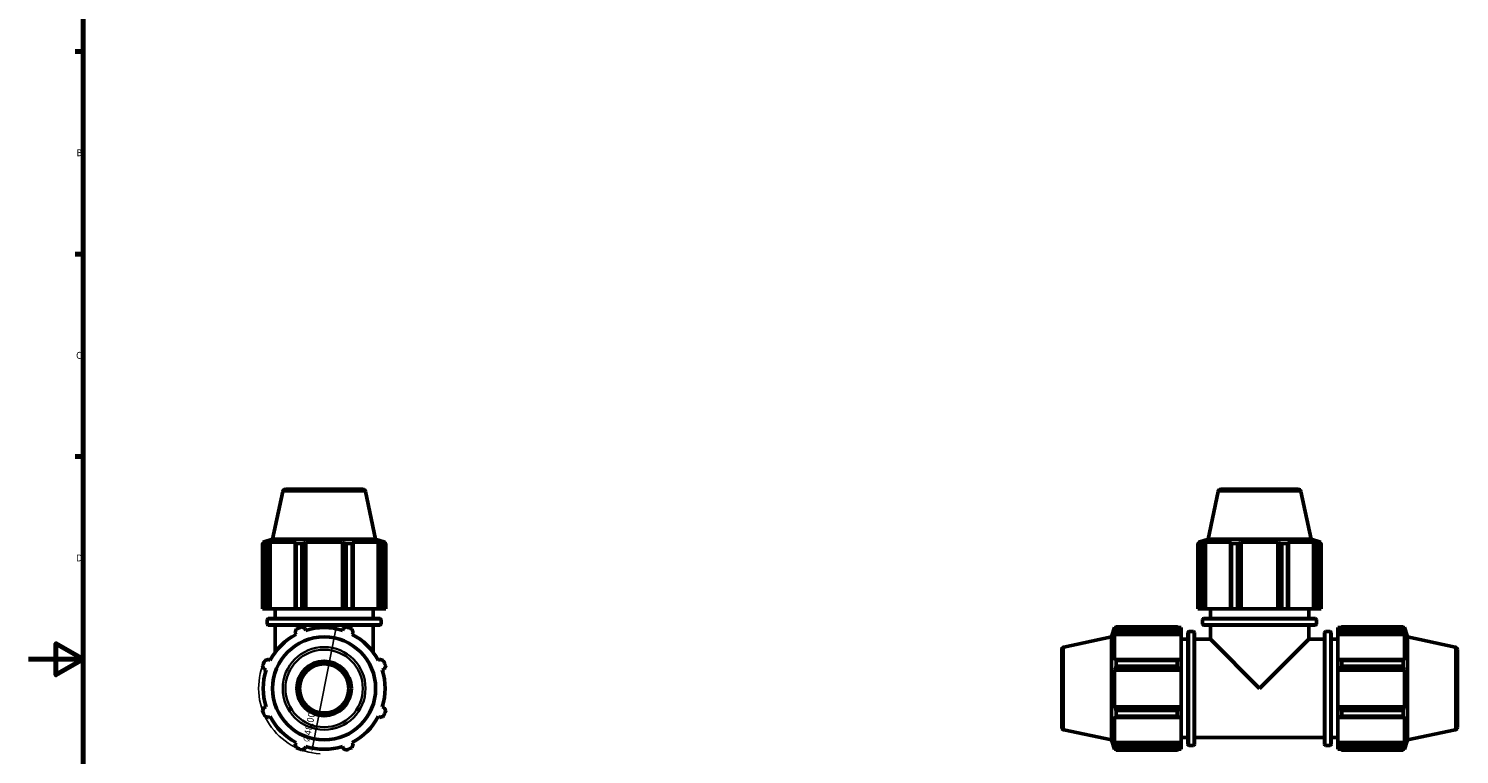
# Model space of a CAD drawing. Header units: millimetres. Extents: x 0 to 953, y 0 to 1056.
# Tile 2 of 7: x 0 to 524, y 262 to 528. Entities that reach past the tile are written whole.
import ezdxf

# ---------------------------------------------------------------- set-up
doc = ezdxf.new("R2010")
doc.units = ezdxf.units.MM
for name, color, linetype, lineweight in [('Border (ISO)', 7, 'Continuous', 70), ('Dimension (ISO)', 7, 'Continuous', 25), ('Visible (ISO)', 7, 'Continuous', 50), ('Visible Narrow (ISO)', 7, 'Continuous', 35)]:
    doc.layers.add(name, color=color, linetype=linetype, lineweight=lineweight)
doc.styles.add('Note Text (ISO)', font='tahoma.ttf')
doc.dimstyles.new('Default (ISO)', dxfattribs={"dimtxt": 2.5, "dimasz": 2.5, "dimexe": 3.175, "dimexo": 0, "dimgap": 0.762, "dimtad": 1, "dimrnd": 1e-08, "dimzin": 0, "dimtxsty": 'Note Text (ISO)', "dimcen": 0.09, "dimdle": 10, "dimclrd": 256, "dimclre": 256, "dimclrt": 232, "dimazin": 0, "dimtfac": 1.40208, "dimtmove": 0, "dimatfit": 3, "dimfxl": 1, "dimtolj": 1, "dimtzin": 0, "dimlwd": -1, "dimlwe": -1, "dimarcsym": 0})

# ---------------------------------------------------------------- blocks, each defined once
blk = doc.blocks.new('Borders Default Border')
at = {"layer": 'Border (ISO)'}
for p, q in [((20, 519.75), (17.1, 519.75)), ((20, 445.5), (17.1, 445.5)), ((20, 371.25), (17.1, 371.25))]:
    blk.add_line(p, q, dxfattribs=at)
at = {"layer": 'Border (ISO)', "flags": 128}
for points in [[(20, 20), (20, 574), (821, 574), (821, 20), (20, 20)], [(0, 297), (20, 297), (10, 302.77), (10, 291.23), (20, 297)]]:
    blk.add_lwpolyline(points, dxfattribs=at)
at = {"layer": 'Border (ISO)', "color": 232, "true_color": 0xca0064, "char_height": 2.5, "attachment_point": 7, "style": 'Note Text (ISO)'}
for s, insert in [('B', (17.59, 481.37)), ('C', (17.43, 407.08)), ('D', (17.43, 332.88))]:
    blk.add_mtext(s, dxfattribs=dict(at, insert=insert))
blk = doc.blocks.new('*D14')
at = {"layer": 'Defpoints', "color": 0, "transparency": 16777216}
for p in [(112.88, 309.86), (103.68, 262.75)]:
    blk.add_point(p, dxfattribs=at)
at = {"layer": 'Dimension (ISO)', "transparency": 16777216}
blk.add_line((112.4, 307.41), (104.16, 265.21), dxfattribs=at)
blk.add_arc((108.28, 286.31), 24, 160.208, 266.5231, dxfattribs=at)
for points in [[(112, 307.49), (112.81, 307.33), (112.88, 309.86)], [(103.75, 265.29), (104.57, 265.13), (103.68, 262.75)]]:
    blk.add_solid(points, dxfattribs=at)
at = {"layer": 'Dimension (ISO)', "color": 232, "true_color": 0xca0064, "transparency": 16777216, "insert": (100.45, 266.94), "char_height": 2.5, "attachment_point": 1, "rotation": 78.9434, "style": 'Note Text (ISO)'}
blk.add_mtext('\\A1;∅48,00', dxfattribs=at)

msp = doc.modelspace()

# ---------------------------------------------------------------- linework, layer by layer
at = {"layer": 'Visible (ISO)'}
for p, q in [((93.113, 358.516), (89.402, 341.058)), ((94.091, 359.308), (122.472, 359.308)), ((123.45, 358.516), (127.161, 341.058)), ((435.863, 358.516), (432.152, 341.058)), ((436.841, 359.308), (465.221, 359.308)), ((466.2, 358.516), (469.91, 341.058)), ((89.402, 341.058), (85.961, 339.94)), ((127.161, 341.058), (89.402, 341.058)), ((127.161, 341.058), (130.601, 339.94)), ((432.152, 341.058), (428.711, 339.94)), ((469.91, 341.058), (432.152, 341.058)), ((469.91, 341.058), (473.351, 339.94)), ((86.567, 339.394), (85.699, 339.394)), ((85.699, 315.508), (85.699, 339.394)), ((86.994, 339.94), (85.961, 339.94)), ((85.961, 339.53), (85.961, 339.94)), ((86.994, 339.94), (86.308, 339.706)), ((86.567, 339.394), (86.567, 315.508)), ((87.845, 339.706), (88.483, 339.94)), ((87.845, 315.508), (87.845, 339.706)), ((88.483, 315.508), (88.483, 339.94)), ((97.975, 339.94), (88.483, 339.94)), ((97.975, 339.94), (97.643, 339.706)), ((97.643, 339.706), (97.643, 315.508)), ((100.155, 339.394), (98.06, 339.394)), ((98.06, 315.508), (98.06, 339.394)), ((100.155, 339.394), (100.155, 315.508)), ((101.353, 339.706), (101.57, 339.94)), ((101.353, 315.508), (101.353, 339.706)), ((101.57, 315.508), (101.57, 339.94)), ((114.993, 339.94), (101.57, 339.94)), ((114.993, 315.508), (114.993, 339.94)), ((114.993, 339.94), (115.21, 339.706)), ((115.21, 339.706), (115.21, 315.508)), ((118.503, 339.394), (116.408, 339.394)), ((116.408, 315.508), (116.408, 339.394)), ((118.503, 339.394), (118.503, 315.508)), ((118.92, 339.706), (118.588, 339.94)), ((128.079, 339.94), (118.588, 339.94)), ((118.92, 315.508), (118.92, 339.706)), ((128.079, 315.508), (128.079, 339.94)), ((128.079, 339.94), (128.718, 339.706)), ((128.718, 339.706), (128.718, 315.508)), ((130.255, 339.706), (129.568, 339.94)), ((130.601, 339.94), (129.568, 339.94)), ((130.864, 339.394), (129.996, 339.394)), ((129.996, 315.508), (129.996, 339.394)), ((130.601, 339.53), (130.601, 339.94)), ((130.864, 339.394), (130.864, 315.508)), ((429.317, 339.394), (428.449, 339.394)), ((428.449, 315.508), (428.449, 339.394)), ((429.744, 339.94), (428.711, 339.94)), ((428.711, 339.53), (428.711, 339.94)), ((429.744, 339.94), (429.058, 339.706)), ((429.317, 339.394), (429.317, 315.508)), ((430.594, 339.706), (431.233, 339.94)), ((430.594, 315.508), (430.594, 339.706)), ((431.233, 315.508), (431.233, 339.94)), ((440.725, 339.94), (431.233, 339.94)), ((440.725, 339.94), (440.393, 339.706)), ((440.393, 339.706), (440.393, 315.508)), ((442.905, 339.394), (440.809, 339.394)), ((440.809, 315.508), (440.809, 339.394)), ((442.905, 339.394), (442.905, 315.508)), ((444.103, 339.706), (444.319, 339.94)), ((444.103, 315.508), (444.103, 339.706)), ((444.319, 315.508), (444.319, 339.94)), ((457.743, 339.94), (444.319, 339.94)), ((457.743, 315.508), (457.743, 339.94)), ((457.743, 339.94), (457.959, 339.706)), ((457.959, 339.706), (457.959, 315.508)), ((461.253, 339.394), (459.158, 339.394)), ((459.158, 315.508), (459.158, 339.394)), ((461.253, 339.394), (461.253, 315.508)), ((461.67, 339.706), (461.337, 339.94)), ((470.829, 339.94), (461.337, 339.94)), ((461.67, 315.508), (461.67, 339.706)), ((470.829, 315.508), (470.829, 339.94)), ((470.829, 339.94), (471.468, 339.706)), ((471.468, 339.706), (471.468, 315.508)), ((473.005, 339.706), (472.318, 339.94)), ((473.351, 339.94), (472.318, 339.94)), ((473.613, 339.394), (472.746, 339.394)), ((472.746, 315.508), (472.746, 339.394)), ((473.351, 339.53), (473.351, 339.94)), ((473.613, 339.394), (473.613, 315.508)), ((86.567, 315.508), (85.699, 315.508)), ((86.567, 315.508), (87.845, 315.508)), ((88.483, 315.508), (87.845, 315.508)), ((88.483, 315.508), (97.643, 315.508)), ((90.281, 311.921), (90.281, 315.508)), ((97.643, 315.508), (98.06, 315.508)), ((100.155, 315.508), (98.06, 315.508)), ((100.155, 315.508), (101.353, 315.508)), ((101.57, 315.508), (101.353, 315.508)), ((101.57, 315.508), (114.993, 315.508)), ((115.21, 315.508), (114.993, 315.508)), ((115.21, 315.508), (116.408, 315.508)), ((118.503, 315.508), (116.408, 315.508)), ((118.503, 315.508), (118.92, 315.508)), ((118.92, 315.508), (128.079, 315.508)), ((126.281, 311.921), (126.281, 315.508)), ((128.718, 315.508), (128.079, 315.508)), ((128.718, 315.508), (129.996, 315.508)), ((130.864, 315.508), (129.996, 315.508)), ((429.317, 315.508), (428.449, 315.508)), ((429.317, 315.508), (430.594, 315.508)), ((431.233, 315.508), (430.594, 315.508)), ((431.233, 315.508), (440.393, 315.508)), ((433.031, 311.921), (433.031, 315.508)), ((440.393, 315.508), (440.809, 315.508)), ((442.905, 315.508), (440.809, 315.508)), ((442.905, 315.508), (444.103, 315.508)), ((444.319, 315.508), (444.103, 315.508)), ((444.319, 315.508), (457.743, 315.508)), ((457.959, 315.508), (457.743, 315.508)), ((457.959, 315.508), (459.158, 315.508)), ((461.253, 315.508), (459.158, 315.508)), ((461.253, 315.508), (461.67, 315.508)), ((461.67, 315.508), (470.829, 315.508)), ((469.031, 311.921), (469.031, 315.508)), ((471.468, 315.508), (470.829, 315.508)), ((471.468, 315.508), (472.746, 315.508)), ((473.613, 315.508), (472.746, 315.508)), ((87.401, 309.888), (87.401, 311.521)), ((87.801, 311.921), (128.761, 311.921)), ((128.761, 309.488), (87.801, 309.488)), ((90.281, 299.506), (90.281, 309.488)), ((126.281, 299.506), (126.281, 309.488)), ((129.161, 309.888), (129.161, 311.521)), ((430.151, 309.888), (430.151, 311.521)), ((430.551, 311.921), (471.511, 311.921)), ((471.511, 309.488), (430.551, 309.488)), ((433.031, 304.308), (433.031, 309.488)), ((469.031, 304.308), (469.031, 309.488)), ((471.911, 309.888), (471.911, 311.521)), ((97.643, 306.745), (97.975, 306.106)), ((101.57, 307.595), (101.353, 308.282)), ((115.21, 308.282), (114.993, 307.595)), ((118.588, 306.106), (118.92, 306.745)), ((379.323, 301.476), (396.781, 305.187)), ((396.781, 305.187), (397.899, 308.628)), ((396.781, 305.187), (396.781, 267.429)), ((397.899, 308.628), (397.899, 307.595)), ((398.309, 308.628), (397.899, 308.628)), ((398.133, 308.282), (397.899, 307.595)), ((397.899, 306.106), (398.133, 306.745)), ((397.899, 306.106), (397.899, 296.614)), ((422.331, 306.106), (397.899, 306.106)), ((398.133, 306.745), (421.851, 306.745)), ((398.445, 308.89), (420.891, 308.89)), ((398.445, 308.89), (398.445, 308.023)), ((420.891, 308.023), (398.445, 308.023)), ((420.891, 308.023), (420.891, 308.89)), ((422.331, 308.628), (421.31, 308.628)), ((422.331, 307.824), (421.851, 308.282)), ((421.851, 306.745), (422.331, 306.319)), ((422.331, 307.824), (422.331, 308.628)), ((422.331, 307.824), (422.331, 306.319)), ((422.331, 306.319), (422.331, 306.106)), ((422.331, 296.725), (422.331, 306.106)), ((424.798, 304.308), (422.331, 304.308)), ((424.798, 265.828), (424.798, 306.788)), ((426.831, 307.188), (425.198, 307.188)), ((427.231, 306.788), (427.231, 265.828)), ((427.231, 304.308), (433.031, 304.308)), ((433.031, 304.308), (451.031, 286.308)), ((451.031, 286.308), (469.031, 304.308)), ((469.031, 304.308), (474.831, 304.308)), ((474.831, 265.828), (474.831, 306.788)), ((475.231, 307.188), (476.865, 307.188)), ((477.265, 306.788), (477.265, 265.828)), ((477.265, 304.308), (479.731, 304.308)), ((479.731, 308.628), (479.731, 307.824)), ((479.731, 308.628), (480.753, 308.628)), ((480.211, 308.282), (479.731, 307.824)), ((479.731, 306.319), (479.731, 307.824)), ((479.731, 306.319), (480.211, 306.745)), ((479.731, 306.106), (479.731, 306.319)), ((479.731, 306.106), (479.731, 296.725)), ((479.731, 306.106), (504.163, 306.106)), ((480.211, 306.745), (503.929, 306.745)), ((481.171, 308.89), (481.171, 308.023)), ((481.171, 308.89), (503.617, 308.89)), ((503.617, 308.023), (481.171, 308.023)), ((503.617, 308.023), (503.617, 308.89)), ((503.753, 308.628), (504.163, 308.628)), ((504.163, 307.595), (503.929, 308.282)), ((503.929, 306.745), (504.163, 306.106)), ((504.163, 307.595), (504.163, 308.628)), ((505.281, 305.187), (504.163, 308.628)), ((504.163, 296.614), (504.163, 306.106)), ((505.281, 267.429), (505.281, 305.187)), ((522.739, 301.476), (505.281, 305.187)), ((378.531, 272.118), (378.531, 300.498)), ((523.531, 300.498), (523.531, 272.118)), ((88.483, 296.614), (87.845, 296.947)), ((128.718, 296.947), (128.079, 296.614)), ((398.133, 296.947), (397.899, 296.614)), ((421.851, 296.947), (398.133, 296.947)), ((398.445, 296.53), (420.891, 296.53)), ((398.445, 296.53), (398.445, 294.435)), ((420.891, 294.435), (398.445, 294.435)), ((420.891, 294.435), (420.891, 296.53)), ((422.331, 296.725), (421.851, 296.947)), ((422.331, 296.725), (422.331, 293.092)), ((480.211, 296.947), (479.731, 296.725)), ((479.731, 293.092), (479.731, 296.725)), ((503.929, 296.947), (480.211, 296.947)), ((481.171, 296.53), (481.171, 294.435)), ((481.171, 296.53), (503.617, 296.53)), ((503.617, 294.435), (481.171, 294.435)), ((503.617, 294.435), (503.617, 296.53)), ((504.163, 296.614), (503.929, 296.947)), ((86.308, 293.236), (86.994, 293.02)), ((129.568, 293.02), (130.255, 293.236)), ((397.899, 293.02), (398.133, 293.236)), ((397.899, 293.02), (397.899, 279.596)), ((422.331, 293.02), (397.899, 293.02)), ((398.133, 293.236), (421.851, 293.236)), ((421.851, 293.236), (422.331, 293.092)), ((422.331, 293.092), (422.331, 293.02)), ((422.331, 279.596), (422.331, 293.02)), ((479.731, 293.092), (480.211, 293.236)), ((479.731, 293.02), (479.731, 293.092)), ((479.731, 293.02), (479.731, 279.596)), ((479.731, 293.02), (504.163, 293.02)), ((480.211, 293.236), (503.929, 293.236)), ((503.929, 293.236), (504.163, 293.02)), ((504.163, 279.596), (504.163, 293.02)), ((86.994, 279.596), (86.308, 279.38)), ((130.255, 279.38), (129.568, 279.596)), ((398.133, 279.38), (397.899, 279.596)), ((422.331, 279.596), (397.899, 279.596)), ((421.851, 279.38), (398.133, 279.38)), ((398.445, 278.182), (420.891, 278.182)), ((398.445, 278.182), (398.445, 276.086)), ((420.891, 276.086), (420.891, 278.182)), ((422.331, 279.524), (421.851, 279.38)), ((422.331, 279.596), (422.331, 279.524)), ((422.331, 279.524), (422.331, 275.891)), ((479.731, 279.524), (479.731, 279.596)), ((479.731, 279.596), (504.163, 279.596)), ((480.211, 279.38), (479.731, 279.524)), ((479.731, 275.891), (479.731, 279.524)), ((503.929, 279.38), (480.211, 279.38)), ((481.171, 278.182), (481.171, 276.086)), ((481.171, 278.182), (503.617, 278.182)), ((503.617, 276.086), (503.617, 278.182)), ((504.163, 279.596), (503.929, 279.38)), ((87.845, 275.669), (88.483, 276.002)), ((128.079, 276.002), (128.718, 275.669)), ((397.899, 276.002), (397.899, 266.51)), ((397.899, 276.002), (398.133, 275.669)), ((398.133, 275.669), (421.851, 275.669)), ((420.891, 276.086), (398.445, 276.086)), ((421.851, 275.669), (422.331, 275.891)), ((422.331, 266.51), (422.331, 275.891)), ((479.731, 275.891), (480.211, 275.669)), ((479.731, 275.891), (479.731, 266.51)), ((480.211, 275.669), (503.929, 275.669)), ((503.617, 276.086), (481.171, 276.086)), ((503.929, 275.669), (504.163, 276.002)), ((504.163, 266.51), (504.163, 276.002)), ((379.323, 271.14), (396.781, 267.429)), ((396.781, 267.429), (397.899, 263.988)), ((424.798, 268.308), (422.331, 268.308)), ((427.231, 268.308), (474.831, 268.308)), ((477.265, 268.308), (479.731, 268.308)), ((505.281, 267.429), (504.163, 263.988)), ((522.739, 271.14), (505.281, 267.429)), ((97.975, 266.51), (97.643, 265.871)), ((101.353, 264.334), (101.57, 265.021)), ((114.993, 265.021), (115.21, 264.334)), ((118.92, 265.871), (118.588, 266.51)), ((398.133, 265.871), (397.899, 266.51)), ((422.331, 266.51), (397.899, 266.51)), ((397.899, 265.021), (397.899, 263.988)), ((397.899, 265.021), (398.133, 264.334)), ((398.309, 263.988), (397.899, 263.988)), ((421.851, 265.871), (398.133, 265.871)), ((398.445, 264.594), (420.891, 264.594)), ((398.445, 264.594), (398.445, 263.726)), ((420.891, 263.726), (398.445, 263.726)), ((420.891, 263.726), (420.891, 264.594)), ((422.331, 263.988), (421.31, 263.988)), ((422.331, 266.297), (421.851, 265.871)), ((421.851, 264.334), (422.331, 264.792)), ((422.331, 266.51), (422.331, 266.297)), ((422.331, 266.297), (422.331, 264.792)), ((422.331, 263.988), (422.331, 264.792)), ((426.831, 265.428), (425.198, 265.428)), ((475.231, 265.428), (476.865, 265.428)), ((479.731, 266.297), (479.731, 266.51)), ((479.731, 266.51), (504.163, 266.51)), ((479.731, 264.792), (479.731, 266.297)), ((480.211, 265.871), (479.731, 266.297)), ((479.731, 264.792), (480.211, 264.334)), ((479.731, 264.792), (479.731, 263.988)), ((479.731, 263.988), (480.753, 263.988)), ((503.929, 265.871), (480.211, 265.871)), ((481.171, 264.594), (481.171, 263.726)), ((481.171, 264.594), (503.617, 264.594)), ((503.617, 263.726), (481.171, 263.726)), ((503.617, 263.726), (503.617, 264.594)), ((503.753, 263.988), (504.163, 263.988)), ((504.163, 266.51), (503.929, 265.871)), ((503.929, 264.334), (504.163, 265.021)), ((504.163, 263.988), (504.163, 265.021))]:
    msp.add_line(p, q, dxfattribs=at)
for radius in [18.879, 10, 9]:
    msp.add_circle((108.281, 286.308), radius, dxfattribs=at)
for centre, radius, start, end in [((94.091, 358.308), 1, 90, 168), ((122.472, 358.308), 1, 12, 90), ((436.841, 358.308), 1, 90, 168), ((465.221, 358.308), 1, 12, 90), ((87.801, 311.521), 0.4, 90, 180), ((87.801, 309.888), 0.4, 180, 270), ((128.761, 311.521), 0.4, 0, 90), ((128.761, 309.888), 0.4, 270, 0), ((430.551, 311.521), 0.4, 90, 180), ((430.551, 309.888), 0.4, 180, 270), ((471.511, 311.521), 0.4, 0, 90), ((471.511, 309.888), 0.4, 270, 0), ((108.281, 286.308), 22.32, 117.5, 152.5), ((108.281, 286.308), 24, 109.79198, 115.20802), ((108.281, 286.308), 22.32, 72.5, 107.5), ((108.281, 286.308), 24, 64.79198, 70.20802), ((108.281, 286.308), 22.32, 27.5, 62.5), ((425.198, 306.788), 0.4, 90, 180), ((426.831, 306.788), 0.4, 0, 90), ((475.231, 306.788), 0.4, 90, 180), ((476.865, 306.788), 0.4, 0, 90), ((379.531, 300.498), 1, 102, 180), ((522.531, 300.498), 1, 0, 78), ((108.281, 286.308), 24, 154.79198, 160.20802), ((108.281, 286.308), 24, 19.79198, 25.20802), ((108.281, 286.308), 22.32, 162.5, 197.5), ((108.281, 286.308), 22.32, 342.5, 17.5), ((108.281, 286.308), 24, 199.79198, 205.20802), ((108.281, 286.308), 24, 334.79198, 340.20802), ((108.281, 286.308), 22.32, 207.5, 242.5), ((108.281, 286.308), 22.32, 297.5, 332.5), ((379.531, 272.118), 1, 180, 258), ((522.531, 272.118), 1, 282, 0), ((108.281, 286.308), 24, 244.79198, 250.20802), ((108.281, 286.308), 22.32, 252.5, 287.5), ((108.281, 286.308), 24, 289.79198, 295.20802), ((425.198, 265.828), 0.4, 180, 270), ((426.831, 265.828), 0.4, 270, 0), ((475.231, 265.828), 0.4, 180, 270), ((476.865, 265.828), 0.4, 270, 0)]:
    msp.add_arc(centre, radius, start, end, dxfattribs=at)
for points, weights in [([(85.699, 339.394), (86.01, 339.556), (86.308, 339.706)], [1, 1.00277014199, 1.00472710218]), ([(87.845, 339.706), (87.219, 339.556), (86.567, 339.394)], [1.00472710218, 1.00277014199, 1]), ([(98.06, 339.394), (97.847, 339.556), (97.643, 339.706)], [1, 1.00277014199, 1.00472710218]), ([(101.353, 339.706), (100.766, 339.556), (100.155, 339.394)], [1.00472710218, 1.00277014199, 1]), ([(116.408, 339.394), (115.797, 339.556), (115.21, 339.706)], [1, 1.00277014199, 1.00472710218]), ([(118.92, 339.706), (118.716, 339.556), (118.503, 339.394)], [1.00472710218, 1.00277014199, 1]), ([(129.996, 339.394), (129.344, 339.556), (128.718, 339.706)], [1, 1.00277014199, 1.00472710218]), ([(130.255, 339.706), (130.553, 339.556), (130.864, 339.394)], [1.00472710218, 1.00277014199, 1]), ([(428.449, 339.394), (428.759, 339.556), (429.058, 339.706)], [1, 1.00277014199, 1.00472710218]), ([(430.594, 339.706), (429.969, 339.556), (429.317, 339.394)], [1.00472710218, 1.00277014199, 1]), ([(440.809, 339.394), (440.597, 339.556), (440.393, 339.706)], [1, 1.00277014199, 1.00472710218]), ([(444.103, 339.706), (443.516, 339.556), (442.905, 339.394)], [1.00472710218, 1.00277014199, 1]), ([(459.158, 339.394), (458.546, 339.556), (457.959, 339.706)], [1, 1.00277014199, 1.00472710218]), ([(461.67, 339.706), (461.466, 339.556), (461.253, 339.394)], [1.00472710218, 1.00277014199, 1]), ([(472.746, 339.394), (472.094, 339.556), (471.468, 339.706)], [1, 1.00277014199, 1.00472710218]), ([(473.005, 339.706), (473.303, 339.556), (473.613, 339.394)], [1.00472710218, 1.00277014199, 1]), ([(97.643, 306.745), (97.847, 307.371), (98.06, 308.023)], [1.00472710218, 1.00277014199, 1]), ([(100.155, 308.89), (100.766, 308.58), (101.353, 308.282)], [1, 1.00277014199, 1.00472710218]), ([(115.21, 308.282), (115.797, 308.58), (116.408, 308.89)], [1.00472710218, 1.00277014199, 1]), ([(118.503, 308.023), (118.716, 307.371), (118.92, 306.745)], [1, 1.00277014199, 1.00472710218]), ([(398.133, 308.282), (398.283, 308.58), (398.445, 308.89)], [1.00472710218, 1.00277014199, 1]), ([(398.445, 308.023), (398.283, 307.371), (398.133, 306.745)], [1, 1.00277014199, 1.00472710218]), ([(421.851, 308.282), (421.39, 308.58), (420.891, 308.89)], [1.00629895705, 1.01205731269, 1.01701772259]), ([(420.891, 308.023), (421.39, 307.371), (421.851, 306.745)], [1.01701772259, 1.01205731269, 1.00629895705]), ([(481.171, 308.89), (480.672, 308.58), (480.211, 308.282)], [1.01701772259, 1.01205731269, 1.00629895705]), ([(480.211, 306.745), (480.672, 307.371), (481.171, 308.023)], [1.00629895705, 1.01205731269, 1.01701772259]), ([(503.617, 308.89), (503.78, 308.58), (503.929, 308.282)], [1, 1.00277014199, 1.00472710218]), ([(503.929, 306.745), (503.78, 307.371), (503.617, 308.023)], [1.00472710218, 1.00277014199, 1]), ([(86.308, 293.236), (86.01, 293.823), (85.699, 294.435)], [1.00472710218, 1.00277014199, 1]), ([(86.567, 296.53), (87.219, 296.743), (87.845, 296.947)], [1, 1.00277014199, 1.00472710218]), ([(128.718, 296.947), (129.344, 296.743), (129.996, 296.53)], [1.00472710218, 1.00277014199, 1]), ([(130.864, 294.435), (130.553, 293.823), (130.255, 293.236)], [1, 1.00277014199, 1.00472710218]), ([(398.133, 296.947), (398.283, 296.743), (398.445, 296.53)], [1.00472710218, 1.00277014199, 1]), ([(398.445, 294.435), (398.283, 293.823), (398.133, 293.236)], [1, 1.00277014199, 1.00472710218]), ([(421.851, 296.947), (421.39, 296.743), (420.891, 296.53)], [1.00629895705, 1.01205731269, 1.01701772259]), ([(420.891, 294.435), (421.39, 293.823), (421.851, 293.236)], [1.01701772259, 1.01205731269, 1.00629895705]), ([(481.171, 296.53), (480.672, 296.743), (480.211, 296.947)], [1.01701772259, 1.01205731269, 1.00629895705]), ([(480.211, 293.236), (480.672, 293.823), (481.171, 294.435)], [1.00629895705, 1.01205731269, 1.01701772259]), ([(503.617, 296.53), (503.78, 296.743), (503.929, 296.947)], [1, 1.00277014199, 1.00472710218]), ([(503.929, 293.236), (503.78, 293.823), (503.617, 294.435)], [1.00472710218, 1.00277014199, 1]), ([(85.699, 278.182), (86.01, 278.793), (86.308, 279.38)], [1, 1.00277014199, 1.00472710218]), ([(130.255, 279.38), (130.553, 278.793), (130.864, 278.182)], [1.00472710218, 1.00277014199, 1]), ([(398.133, 279.38), (398.283, 278.793), (398.445, 278.182)], [1.00472710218, 1.00277014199, 1]), ([(421.851, 279.38), (421.39, 278.793), (420.891, 278.182)], [1.00629895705, 1.01205731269, 1.01701772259]), ([(481.171, 278.182), (480.672, 278.793), (480.211, 279.38)], [1.01701772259, 1.01205731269, 1.00629895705]), ([(503.617, 278.182), (503.78, 278.793), (503.929, 279.38)], [1, 1.00277014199, 1.00472710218]), ([(87.845, 275.669), (87.219, 275.874), (86.567, 276.086)], [1.00472710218, 1.00277014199, 1]), ([(129.996, 276.086), (129.344, 275.874), (128.718, 275.669)], [1, 1.00277014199, 1.00472710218]), ([(398.445, 276.086), (398.283, 275.874), (398.133, 275.669)], [1, 1.00277014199, 1.00472710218]), ([(420.891, 276.086), (421.39, 275.874), (421.851, 275.669)], [1.01701772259, 1.01205731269, 1.00629895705]), ([(480.211, 275.669), (480.672, 275.874), (481.171, 276.086)], [1.00629895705, 1.01205731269, 1.01701772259]), ([(503.929, 275.669), (503.78, 275.874), (503.617, 276.086)], [1.00472710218, 1.00277014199, 1]), ([(98.06, 264.594), (97.847, 265.246), (97.643, 265.871)], [1, 1.00277014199, 1.00472710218]), ([(101.353, 264.334), (100.766, 264.036), (100.155, 263.726)], [1.00472710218, 1.00277014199, 1]), ([(116.408, 263.726), (115.797, 264.036), (115.21, 264.334)], [1, 1.00277014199, 1.00472710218]), ([(118.92, 265.871), (118.716, 265.246), (118.503, 264.594)], [1.00472710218, 1.00277014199, 1]), ([(398.133, 265.871), (398.283, 265.246), (398.445, 264.594)], [1.00472710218, 1.00277014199, 1]), ([(398.445, 263.726), (398.283, 264.036), (398.133, 264.334)], [1, 1.00277014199, 1.00472710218]), ([(421.851, 265.871), (421.39, 265.246), (420.891, 264.594)], [1.00629895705, 1.01205731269, 1.01701772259]), ([(420.891, 263.726), (421.39, 264.036), (421.851, 264.334)], [1.01701772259, 1.01205731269, 1.00629895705]), ([(481.171, 264.594), (480.672, 265.246), (480.211, 265.871)], [1.01701772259, 1.01205731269, 1.00629895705]), ([(480.211, 264.334), (480.672, 264.036), (481.171, 263.726)], [1.00629895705, 1.01205731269, 1.01701772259]), ([(503.617, 264.594), (503.78, 265.246), (503.929, 265.871)], [1, 1.00277014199, 1.00472710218]), ([(503.929, 264.334), (503.78, 264.036), (503.617, 263.726)], [1.00472710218, 1.00277014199, 1])]:
    msp.add_rational_spline(points, weights, degree=2, dxfattribs=at)
at = {"layer": 'Visible Narrow (ISO)'}
for p, q in [((123.263, 358.516), (93.3, 358.516)), ((466.013, 358.516), (436.05, 358.516)), ((128.904, 311.521), (87.658, 311.521)), ((87.658, 309.888), (128.904, 309.888)), ((471.654, 311.521), (430.408, 311.521)), ((430.408, 309.888), (471.654, 309.888)), ((425.198, 306.931), (425.198, 265.685)), ((426.831, 265.685), (426.831, 306.931)), ((475.231, 306.931), (475.231, 265.685)), ((476.865, 265.685), (476.865, 306.931)), ((379.323, 301.29), (379.323, 271.326)), ((522.739, 271.326), (522.739, 301.29))]:
    msp.add_line(p, q, dxfattribs=at)
for radius in [15.168, 14.19]:
    msp.add_circle((108.281, 286.308), radius, dxfattribs=at)

# ---------------------------------------------------------------- block references
msp.add_blockref('Borders Default Border', (0, 0))

# ---------------------------------------------------------------- dimensions: what is measured, and where the dimension line sits
at = {"layer": 'Dimension (ISO)'}
dim = msp.add_diameter_dim_2p(p1=(112.884, 309.863), p2=(103.679, 262.754), dimstyle='Default (ISO)', override={"dimdec": 2, "dimlfac": 1, "dimtp": 0, "dimtm": 0, "dimtdec": 2, "dimatfit": 2}, dxfattribs=at)
dim.commit()
dim.dimension.update_dxf_attribs({"geometry": '*D14', "text_midpoint": (105.4, 271.564), "dimtype": 163})

doc.saveas('drawing.dxf')
